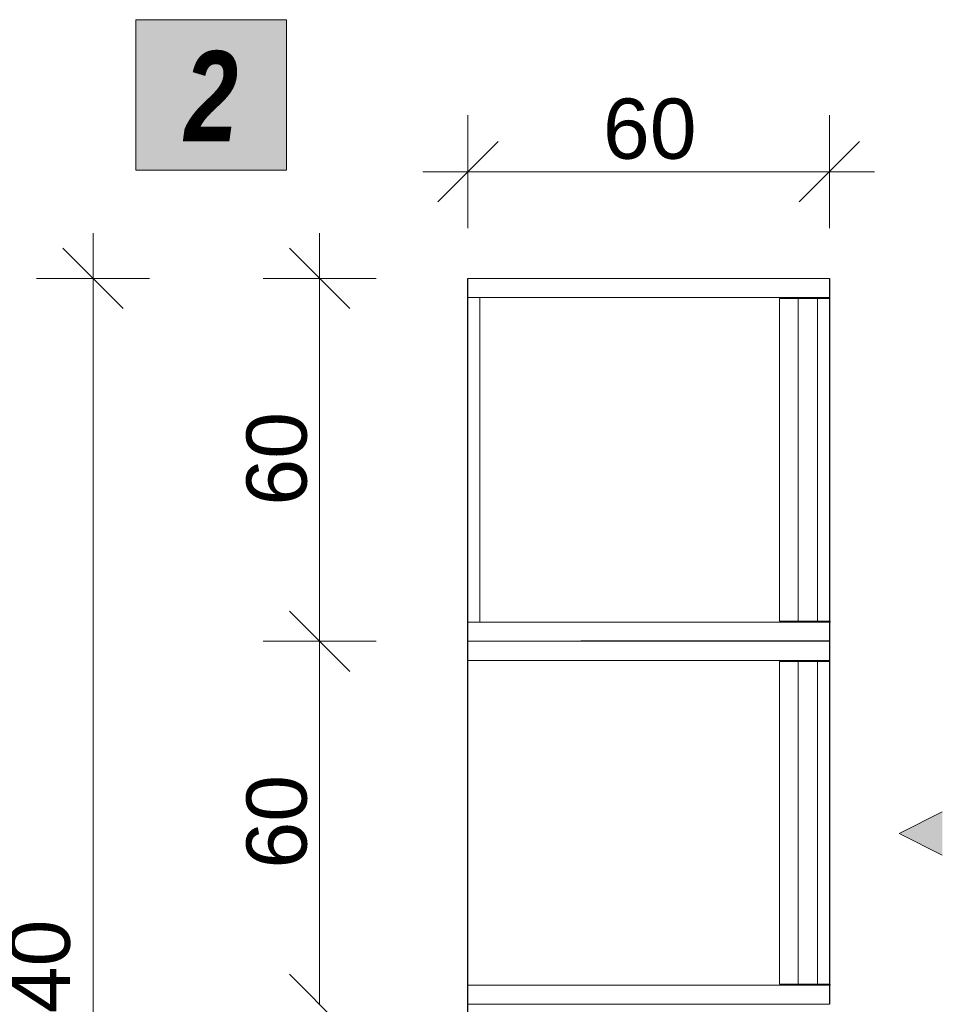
# Model space of a CAD drawing. Header units: millimetres. Extents: x -13157475 to -13151728, y -56354 to -50230.
# Tile 2 of 3: x -13157475 to -13155945, y -51865 to -50230. Entities that reach past the tile are written whole.
import ezdxf

# ---------------------------------------------------------------- set-up
doc = ezdxf.new("R2010")
doc.units = ezdxf.units.MM
doc.header["$MEASUREMENT"] = 0
for name, color, linetype in [('0._RDC (87)_1_0', 7, 'Continuous'), ('0._RDC (87)_1_AAG Marque_ FACADES', 7, 'Continuous'), ('0._RDC (87)_1_AAG PRO VRD EP', 7, 'Continuous'), ('0._RDC (87)_1_BQN 2 COTATIONS PC', 7, 'Continuous')]:
    doc.layers.add(name, color=color, linetype=linetype)
doc.styles.add('STYLE_GENERE_2', font='txt')
doc.styles.add('STYLE_GENERE_3', font='txt', dxfattribs={"width": 0.8})

msp = doc.modelspace()

# ---------------------------------------------------------------- hatches: boundary and pattern name
at = {"layer": '0._RDC (87)_1_0', "linetype": 'Continuous', "lineweight": 20, "true_color": 0xff9122}
msp.add_hatch(color=30, dxfattribs=at).paths.add_polyline_path([(-13157282.3, -50230.2), (-13157282.3, -50480.2), (-13157032.3, -50480.2), (-13157032.3, -50230.2)])
at = {"layer": '0._RDC (87)_1_AAG Marque_ FACADES', "linetype": 'Continuous', "lineweight": 5}
msp.add_hatch(color=252, dxfattribs=at).paths.add_polyline_path([(-13156016.2, -51580.9), (-13155944.5, -51616.8), (-13155944.5, -51545.1)])

# ---------------------------------------------------------------- linework, layer by layer
at = {"layer": '0._RDC (87)_1_0', "color": 7, "linetype": 'Continuous', "lineweight": 30}
for p, q in [((-13156731.4, -53069.6), (-13156731.4, -50659.6)), ((-13156131.8, -50659.6), (-13156131.8, -51262.1)), ((-13156130.8, -50693.1), (-13156131.8, -50693.1)), ((-13156130.8, -51228.6), (-13156130.8, -50693.1)), ((-13156131.8, -51228.6), (-13156130.8, -51228.6)), ((-13156130.8, -51228.6), (-13156130.8, -51230.2)), ((-13156131.8, -51262.1), (-13156544.3, -51262.1)), ((-13156131.8, -51262.1), (-13156131.8, -51864.6)), ((-13156130.8, -51295.6), (-13156131.8, -51295.6)), ((-13156130.8, -51831.1), (-13156130.8, -51295.6)), ((-13156131.8, -51831.1), (-13156130.8, -51831.1)), ((-13156130.8, -51831.1), (-13156130.8, -51832.7))]:
    msp.add_line(p, q, dxfattribs=at)
at = {"layer": '0._RDC (87)_1_0', "color": 7, "linetype": 'Continuous', "lineweight": 20, "flags": 128}
msp.add_lwpolyline([(-13157282.3, -50230.2), (-13157032.3, -50230.2), (-13157032.3, -50480.2), (-13157282.3, -50480.2)], close=True, dxfattribs=at)
at = {"layer": '0._RDC (87)_1_0', "color": 250, "linetype": 'Continuous', "lineweight": 0, "true_color": 0x191919, "flags": 128}
for points in [[(-13156731.4, -50659.6), (-13156131.8, -50659.6)], [(-13156731.4, -50691.5), (-13156731.4, -50659.6)], [(-13156731.4, -50659.6), (-13156731.4, -51262.1)], [(-13156131.8, -50659.6), (-13156731.4, -50659.6)], [(-13156731.4, -50659.6), (-13156731.4, -51262.1)], [(-13156131.8, -50659.6), (-13156731.4, -50659.6)], [(-13156131.8, -50659.6), (-13156131.8, -50691.5)], [(-13156131.8, -51262.1), (-13156131.8, -50659.6)], [(-13156131.8, -51262.1), (-13156131.8, -50659.6)], [(-13156131.8, -50691.5), (-13156731.4, -50691.5)], [(-13156731.4, -51230.2), (-13156731.4, -50691.5)], [(-13156731.4, -50691.5), (-13156711.7, -50691.5)], [(-13156711.7, -50691.5), (-13156711.7, -51230.2)], [(-13156214.5, -50693.1), (-13156214.5, -51228.6)], [(-13156131.8, -50693.1), (-13156183.5, -50693.1), (-13156214.5, -50693.1)], [(-13156214.5, -50693.1), (-13156214.5, -51228.6)], [(-13156131.8, -50693.1), (-13156183.5, -50693.1), (-13156214.5, -50693.1)], [(-13156214.5, -50693.1), (-13156214.5, -51228.6)], [(-13156131.8, -50693.1), (-13156183.5, -50693.1), (-13156214.5, -50693.1)], [(-13156183.5, -50693.1), (-13156183.5, -51228.6)], [(-13156183.5, -50693.1), (-13156183.5, -51228.6)], [(-13156183.5, -50693.1), (-13156183.5, -51228.6)], [(-13156151.5, -51228.6), (-13156151.5, -50693.1)], [(-13156151.5, -50693.1), (-13156130.8, -50693.1)], [(-13156151.5, -50693.1), (-13156151.5, -51228.6)], [(-13156130.8, -50693.1), (-13156151.5, -50693.1)], [(-13156131.8, -50691.5), (-13156131.8, -50693.1)], [(-13156131.8, -50691.5), (-13156131.8, -50693.1)], [(-13156131.8, -50691.5), (-13156131.8, -50693.1)], [(-13156131.8, -50691.5), (-13156131.8, -50693.1)], [(-13156131.8, -50691.5), (-13156131.8, -50693.1)], [(-13156131.8, -50693.1), (-13156131.8, -51228.6)], [(-13156131.8, -50693.1), (-13156131.8, -51228.6)], [(-13156131.8, -50693.1), (-13156131.8, -51228.6)], [(-13156130.8, -50693.1), (-13156130.8, -51228.6)], [(-13156130.8, -50693.1), (-13156130.8, -51228.6)], [(-13156711.7, -51230.2), (-13156731.4, -51230.2)], [(-13156731.4, -51230.2), (-13156131.8, -51230.2)], [(-13156731.4, -51262.1), (-13156731.4, -51230.2)], [(-13156214.5, -51228.6), (-13156183.5, -51228.6), (-13156131.8, -51228.6)], [(-13156214.5, -51228.6), (-13156183.5, -51228.6), (-13156131.8, -51228.6)], [(-13156214.5, -51228.6), (-13156183.5, -51228.6), (-13156131.8, -51228.6)], [(-13156130.8, -51228.6), (-13156151.5, -51228.6)], [(-13156130.8, -51228.6), (-13156151.5, -51228.6)], [(-13156131.8, -51228.6), (-13156131.8, -51230.2)], [(-13156131.8, -51228.6), (-13156131.8, -51230.2)], [(-13156131.8, -51228.6), (-13156131.8, -51230.2)], [(-13156131.8, -51228.6), (-13156131.8, -51230.2)], [(-13156131.8, -51228.6), (-13156131.8, -51230.2)], [(-13156131.8, -51230.2), (-13156131.8, -51262.1)], [(-13156130.8, -51230.2), (-13156130.8, -51228.6)], [(-13156731.4, -51262.1), (-13156131.8, -51262.1)], [(-13156731.4, -51294), (-13156731.4, -51262.1)], [(-13156731.4, -51262.1), (-13156731.4, -51864.6)], [(-13156131.8, -51262.1), (-13156731.4, -51262.1)], [(-13156731.4, -51262.1), (-13156731.4, -51864.6)], [(-13156131.8, -51262.1), (-13156731.4, -51262.1)], [(-13156731.4, -51262.1), (-13156131.8, -51262.1)], [(-13156731.4, -51262.1), (-13156131.8, -51262.1)], [(-13156131.8, -51262.1), (-13156731.4, -51262.1)], [(-13156131.8, -51262.1), (-13156131.8, -51294)], [(-13156131.8, -51864.6), (-13156131.8, -51262.1)], [(-13156131.8, -51864.6), (-13156131.8, -51262.1)], [(-13156131.8, -51294), (-13156731.4, -51294)], [(-13156214.5, -51295.6), (-13156214.5, -51831.1)], [(-13156131.8, -51295.6), (-13156183.5, -51295.6), (-13156214.5, -51295.6)], [(-13156214.5, -51295.6), (-13156214.5, -51831.1)], [(-13156131.8, -51295.6), (-13156183.5, -51295.6), (-13156214.5, -51295.6)], [(-13156214.5, -51295.6), (-13156214.5, -51831.1)], [(-13156131.8, -51295.6), (-13156183.5, -51295.6), (-13156214.5, -51295.6)], [(-13156183.5, -51295.6), (-13156183.5, -51831.1)], [(-13156183.5, -51295.6), (-13156183.5, -51831.1)], [(-13156183.5, -51295.6), (-13156183.5, -51831.1)], [(-13156151.5, -51831.1), (-13156151.5, -51295.6)], [(-13156151.5, -51295.6), (-13156130.8, -51295.6)], [(-13156151.5, -51295.6), (-13156151.5, -51831.1)], [(-13156130.8, -51295.6), (-13156151.5, -51295.6)], [(-13156131.8, -51294), (-13156131.8, -51295.6)], [(-13156131.8, -51294), (-13156131.8, -51295.6)], [(-13156131.8, -51294), (-13156131.8, -51295.6)], [(-13156131.8, -51294), (-13156131.8, -51295.6)], [(-13156131.8, -51294), (-13156131.8, -51295.6)], [(-13156131.8, -51295.6), (-13156131.8, -51831.1)], [(-13156131.8, -51295.6), (-13156131.8, -51831.1)], [(-13156131.8, -51295.6), (-13156131.8, -51831.1)], [(-13156130.8, -51295.6), (-13156130.8, -51831.1)], [(-13156130.8, -51295.6), (-13156130.8, -51831.1)], [(-13156731.4, -51832.7), (-13156131.8, -51832.7)], [(-13156731.4, -51864.6), (-13156731.4, -51832.7)], [(-13156214.5, -51831.1), (-13156183.5, -51831.1), (-13156131.8, -51831.1)], [(-13156214.5, -51831.1), (-13156183.5, -51831.1), (-13156131.8, -51831.1)], [(-13156214.5, -51831.1), (-13156183.5, -51831.1), (-13156131.8, -51831.1)], [(-13156130.8, -51831.1), (-13156151.5, -51831.1)], [(-13156130.8, -51831.1), (-13156151.5, -51831.1)], [(-13156131.8, -51831.1), (-13156131.8, -51832.7)], [(-13156131.8, -51831.1), (-13156131.8, -51832.7)], [(-13156131.8, -51831.1), (-13156131.8, -51832.7)], [(-13156131.8, -51831.1), (-13156131.8, -51832.7)], [(-13156131.8, -51831.1), (-13156131.8, -51832.7)], [(-13156131.8, -51832.7), (-13156131.8, -51864.6)], [(-13156130.8, -51832.7), (-13156130.8, -51831.1)], [(-13156731.4, -51864.6), (-13156131.8, -51864.6)], [(-13156731.4, -51864.6), (-13156131.8, -51864.6)], [(-13156131.8, -51864.6), (-13156731.4, -51864.6)]]:
    msp.add_lwpolyline(points, dxfattribs=at)
at = {"layer": '0._RDC (87)_1_AAG Marque_ FACADES', "color": 252, "linetype": 'Continuous', "lineweight": 5, "flags": 128}
msp.add_lwpolyline([(-13155944.5, -51545.1), (-13156016.2, -51580.9), (-13155944.5, -51616.8)], dxfattribs=at)
at = {"layer": '0._RDC (87)_1_BQN 2 COTATIONS PC', "color": 250, "linetype": 'Continuous', "lineweight": 0, "true_color": 0x191919}
for p, q in [((-13156731.4, -50576.2), (-13156731.4, -50388.7)), ((-13156131.8, -50576.2), (-13156131.8, -50388.7)), ((-13156681.4, -50432.5), (-13156781.4, -50532.5)), ((-13156181.8, -50532.5), (-13156081.8, -50432.5)), ((-13156806.4, -50482.5), (-13156731.4, -50482.5)), ((-13156731.4, -50482.5), (-13156131.8, -50482.5)), ((-13156131.8, -50482.5), (-13156056.8, -50482.5)), ((-13157353.2, -50659.6), (-13157353.2, -50584.6)), ((-13156977.5, -50659.6), (-13156977.5, -50584.6)), ((-13157303.2, -50709.6), (-13157403.2, -50609.6)), ((-13156927.5, -50709.6), (-13157027.5, -50609.6)), ((-13157259.5, -50659.6), (-13157447, -50659.6)), ((-13157353.2, -53069.6), (-13157353.2, -50659.6)), ((-13156883.7, -50659.6), (-13157071.2, -50659.6)), ((-13156977.5, -51262.1), (-13156977.5, -50659.6)), ((-13157027.5, -51212.1), (-13156927.5, -51312.1)), ((-13156883.7, -51262.1), (-13157071.2, -51262.1)), ((-13156977.5, -51864.6), (-13156977.5, -51262.1)), ((-13157027.5, -51814.6), (-13156927.5, -51914.6))]:
    msp.add_line(p, q, dxfattribs=at)

# ---------------------------------------------------------------- texts
at = {"layer": '0._RDC (87)_1_AAG PRO VRD EP', "color": 250, "linetype": 'Continuous', "lineweight": 0, "true_color": 0x191919, "insert": (-13157157.3, -50432.4), "char_height": 150, "attachment_point": 8, "style": 'STYLE_GENERE_3'}
msp.add_mtext('\\A1;{\\pqc;\\fCentury Gothic|b1|i1|c0|p0;\\W0.800000;2}', dxfattribs=at)
at = {"layer": '0._RDC (87)_1_BQN 2 COTATIONS PC', "color": 250, "linetype": 'Continuous', "lineweight": 0, "true_color": 0x191919, "insert": (-13156507.5, -50462.5), "char_height": 100, "width": 151.793, "attachment_point": 7, "style": 'STYLE_GENERE_2'}
msp.add_mtext('\\A1;{\\pql;\\fArial Unicode MS|b0|i0|c0|p0;\\W1.000000;60}', dxfattribs=at)
at = {"layer": '0._RDC (87)_1_BQN 2 COTATIONS PC', "color": 250, "linetype": 'Continuous', "lineweight": 0, "true_color": 0x191919, "char_height": 100, "attachment_point": 7, "rotation": 90, "style": 'STYLE_GENERE_2'}
for s, insert, width in [('\\A1;{\\pql;\\fArial Unicode MS|b0|i0|c0|p0;\\W1.000000;60}', (-13156997.5, -51036.8), 151.793), ('\\A1;{\\pql;\\fArial Unicode MS|b0|i0|c0|p0;\\W1.000000;60}', (-13156997.5, -51639.3), 151.793), ('\\A1;{\\pql;\\fArial Unicode MS|b0|i0|c0|p0;\\W1.000000;2,40}', (-13157373.2, -51995.9), 262.501)]:
    msp.add_mtext(s, dxfattribs=dict(at, insert=insert, width=width))

doc.saveas('drawing.dxf')
